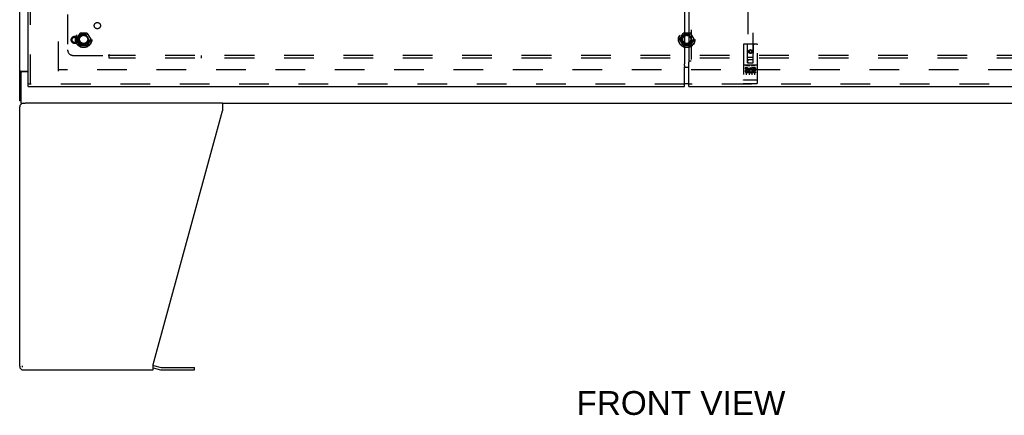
# Model space of a CAD drawing. Header units: inches. Extents: x 0 to 243, y 0 to 157.
# Tile 3 of 28: x 49 to 93, y 35 to 53. Entities that reach past the tile are written whole.
import ezdxf

# ---------------------------------------------------------------- set-up
doc = ezdxf.new("R2010")
doc.units = ezdxf.units.IN
doc.header["$LTSCALE"] = 13.357143
doc.header["$MEASUREMENT"] = 0
doc.linetypes.add('HIDDEN', pattern=[0.2, 0.1, -0.1])
doc.layers.get('0').update_dxf_attribs({"linetype": 'CONTINUOUS'})
for name, color, linetype in [('DEFAULT_2', 8, 'HIDDEN'), ('DIMENSIONS', 7, 'CONTINUOUS'), ('MASTER_DOOR_ASSEMBLY', 7, 'CONTINUOUS'), ('SLAVE_DOOR_ASSEMBLY', 7, 'CONTINUOUS'), ('SUBPANEL', 7, 'CONTINUOUS')]:
    doc.layers.add(name, color=color, linetype=linetype)
doc.styles.get("Standard").update_dxf_attribs({"font": 'arial.ttf'})

msp = doc.modelspace()

# ---------------------------------------------------------------- linework, layer by layer
at = {"color": 3, "linetype": 'Continuous'}
for p, q in [((48.625, 48.983), (48.625, 120.775)), ((48.65, 50.317), (48.644, 50.314)), ((48.665, 50.327), (49, 50.327)), ((48.625, 37.045), (48.625, 48.712)), ((57.748, 48.879), (48.867, 48.879)), ((57.748, 48.879), (57.748, 48.538)), ((54.625, 37.127), (57.748, 48.538)), ((48.791, 36.879), (54.625, 36.879)), ((54.625, 36.879), (54.625, 37.127)), ((54.642, 37.081), (54.991, 36.987)), ((55.007, 36.985), (56.493, 36.985))]:
    msp.add_line(p, q, dxfattribs=at)
at = {"color": 7, "linetype": 'Continuous'}
for p, q in [((48.729, 50.296), (48.625, 50.296)), ((48.677, 50.235), (48.677, 48.879)), ((48.739, 50.31), (48.736, 50.307)), ((49, 50.295), (48.737, 50.295)), ((48.677, 48.983), (48.625, 48.983)), ((48.677, 48.879), (48.867, 48.879)), ((57.748, 48.879), (99.501, 48.879)), ((48.751, 36.997), (48.751, 37.071)), ((54.625, 36.978), (54.964, 36.887)), ((55.007, 36.881), (56.493, 36.881)), ((56.493, 36.881), (56.493, 36.985))]:
    msp.add_line(p, q, dxfattribs=at)
at = {"color": 3, "linetype": 'Continuous'}
for points in [[(48.644, 50.314), (48.642, 50.313), (48.641, 50.312), (48.639, 50.312), (48.638, 50.311), (48.637, 50.31), (48.635, 50.309), (48.634, 50.309), (48.633, 50.308), (48.632, 50.307), (48.632, 50.307), (48.631, 50.306), (48.63, 50.306), (48.629, 50.305), (48.629, 50.304), (48.628, 50.304), (48.628, 50.303), (48.627, 50.303), (48.627, 50.302), (48.627, 50.302), (48.626, 50.301), (48.626, 50.301), (48.626, 50.3), (48.626, 50.3), (48.625, 50.299), (48.625, 50.299), (48.625, 50.298), (48.625, 50.298), (48.625, 50.297), (48.625, 50.297), (48.625, 50.297), (48.625, 50.296)], [(48.665, 50.327), (48.665, 50.326), (48.664, 50.326), (48.664, 50.325), (48.663, 50.325), (48.662, 50.324), (48.661, 50.323), (48.661, 50.323), (48.66, 50.322), (48.659, 50.322), (48.657, 50.321), (48.656, 50.32), (48.655, 50.32), (48.653, 50.319), (48.652, 50.318), (48.65, 50.317)]]:
    msp.add_lwpolyline(points, dxfattribs=at)
at = {"color": 7, "linetype": 'Continuous'}
for points in [[(48.736, 50.307), (48.736, 50.307), (48.735, 50.306), (48.734, 50.305), (48.733, 50.305), (48.733, 50.304), (48.732, 50.303), (48.731, 50.303), (48.731, 50.302), (48.731, 50.301), (48.73, 50.301), (48.73, 50.3), (48.73, 50.3), (48.729, 50.299), (48.729, 50.299), (48.729, 50.298), (48.729, 50.298), (48.729, 50.297), (48.729, 50.297), (48.729, 50.296), (48.729, 50.296)], [(48.747, 50.327), (48.747, 50.326), (48.747, 50.326), (48.747, 50.325), (48.747, 50.325), (48.747, 50.324), (48.747, 50.324), (48.747, 50.323), (48.747, 50.323), (48.747, 50.322), (48.747, 50.322), (48.747, 50.321), (48.747, 50.321), (48.747, 50.32), (48.747, 50.32), (48.747, 50.319), (48.747, 50.319), (48.746, 50.318), (48.746, 50.318), (48.746, 50.317), (48.745, 50.317), (48.745, 50.316), (48.745, 50.315), (48.744, 50.315), (48.744, 50.314), (48.743, 50.314), (48.743, 50.313), (48.742, 50.312), (48.741, 50.312), (48.741, 50.311), (48.74, 50.31), (48.739, 50.31)]]:
    msp.add_lwpolyline(points, dxfattribs=at)
for centre, radius, start, end in [((48.737, 50.235), 0.06, 90, 180), ((55.007, 37.048), 0.167, 255, 270)]:
    msp.add_arc(centre, radius, start, end, dxfattribs=at)
at = {"color": 3, "linetype": 'Continuous'}
for centre, radius, start, end in [((48.791, 48.712), 0.167, 90, 180), ((48.791, 37.045), 0.167, 180, 270), ((54.599, 36.92), 0.167, 75, 81.039), ((55.007, 37.048), 0.0625, 255, 270)]:
    msp.add_arc(centre, radius, start, end, dxfattribs=at)
at = {"layer": 'DEFAULT_2', "color": 8, "linetype": 'HIDDEN'}
for p, q in [((50.375, 50.327), (50.375, 119.431)), ((51.182, 51.759), (51.337, 52.026)), ((51.654, 52.031), (51.345, 52.031)), ((51.663, 52.026), (51.817, 51.759)), ((78.307, 51.759), (78.462, 52.026)), ((78.779, 52.031), (78.47, 52.031)), ((78.788, 52.026), (78.942, 51.759)), ((51.337, 51.481), (51.182, 51.749)), ((51.654, 51.476), (51.345, 51.476)), ((51.817, 51.749), (51.663, 51.481)), ((78.462, 51.481), (78.307, 51.749)), ((78.779, 51.476), (78.47, 51.476)), ((78.942, 51.749), (78.788, 51.481)), ((106.875, 50.379), (50.375, 50.379))]:
    msp.add_line(p, q, dxfattribs=at)
for centre, radius in [((51.5, 51.754), 0.372), ((51.5, 51.754), 0.356), ((51.5, 51.754), 0.204), ((51.5, 51.754), 0.183), ((78.625, 51.754), 0.372), ((78.625, 51.754), 0.356), ((78.625, 51.754), 0.204), ((78.625, 51.754), 0.183)]:
    msp.add_circle(centre, radius, dxfattribs=at)
for centre, start, end in [((51.345, 52.021), 90.0113, 149.988), ((51.654, 52.021), 30.0108, 89.9876), ((78.47, 52.021), 90.0113, 149.988), ((78.779, 52.021), 30.0108, 89.9876), ((51.191, 51.754), 150.0117, 209.9873), ((51.345, 51.486), 210.0108, 269.9876), ((51.654, 51.486), 270.0113, 329.988), ((51.809, 51.754), 330.0117, 29.9873), ((78.316, 51.754), 150.0117, 209.9873), ((78.47, 51.486), 210.0108, 269.9876), ((78.779, 51.486), 270.0113, 329.988), ((78.934, 51.754), 330.0117, 29.9873)]:
    msp.add_arc(centre, 0.01, start, end, dxfattribs=at)
at = {"layer": 'MASTER_DOOR_ASSEMBLY', "color": 3, "linetype": 'Continuous'}
for p, q in [((78.718, 118.97), (78.718, 50.788)), ((78.718, 50.788), (78.725, 50.788)), ((78.718, 49.629), (78.718, 50.729)), ((78.718, 49.629), (108.25, 49.629))]:
    msp.add_line(p, q, dxfattribs=at)
at = {"layer": 'MASTER_DOOR_ASSEMBLY', "color": 8, "linetype": 'HIDDEN'}
for p, q in [((78.822, 118.97), (78.822, 50.788)), ((81.365, 82.708), (81.365, 50.706)), ((81.615, 50.706), (81.615, 82.708)), ((81.177, 51.516), (81.177, 49.791)), ((81.772, 51.546), (81.207, 51.546)), ((81.363, 50.706), (81.36, 51.516)), ((81.616, 50.706), (81.62, 51.516)), ((81.802, 49.791), (81.802, 51.516)), ((81.362, 50.956), (81.618, 50.956)), ((81.49, 51.279), (81.427, 51.243)), ((81.427, 51.243), (81.437, 51.237)), ((81.427, 51.243), (81.427, 51.171)), ((81.427, 51.171), (81.437, 51.176)), ((81.427, 51.171), (81.49, 51.135)), ((81.49, 51.267), (81.437, 51.237)), ((81.437, 51.237), (81.437, 51.176)), ((81.437, 51.176), (81.49, 51.146)), ((81.552, 51.243), (81.49, 51.279)), ((81.49, 51.279), (81.49, 51.267)), ((81.542, 51.237), (81.49, 51.267)), ((81.49, 51.146), (81.542, 51.176)), ((81.49, 51.135), (81.552, 51.171)), ((81.49, 51.135), (81.49, 51.146)), ((81.552, 51.243), (81.542, 51.237)), ((81.542, 51.176), (81.542, 51.237)), ((81.552, 51.171), (81.542, 51.176)), ((81.552, 51.171), (81.552, 51.243)), ((78.725, 50.788), (78.826, 50.788)), ((81.772, 50.589), (81.207, 50.589)), ((81.279, 50.573), (81.451, 50.573)), ((81.363, 50.706), (81.385, 50.706)), ((81.385, 50.706), (81.595, 50.706)), ((81.575, 50.831), (81.405, 50.831)), ((81.529, 50.573), (81.701, 50.573)), ((81.595, 50.706), (81.616, 50.706)), ((81.346, 50.467), (81.253, 50.467)), ((81.253, 50.467), (81.253, 50.425)), ((81.346, 50.425), (81.253, 50.425)), ((81.302, 50.459), (81.302, 50.153)), ((81.349, 50.381), (81.303, 50.381)), ((81.346, 50.34), (81.317, 50.34)), ((81.409, 50.297), (81.317, 50.297)), ((81.409, 50.254), (81.317, 50.254)), ((81.409, 50.297), (81.409, 50.254)), ((81.427, 50.459), (81.427, 50.153)), ((81.541, 50.302), (81.558, 50.263)), ((81.552, 50.459), (81.552, 50.153)), ((81.566, 50.432), (81.553, 50.413)), ((81.562, 50.457), (81.566, 50.455)), ((81.722, 50.467), (81.566, 50.467)), ((81.566, 50.467), (81.566, 50.455)), ((81.566, 50.432), (81.566, 50.254)), ((81.722, 50.254), (81.566, 50.254)), ((81.722, 50.425), (81.608, 50.425)), ((81.608, 50.425), (81.608, 50.381)), ((81.7, 50.381), (81.608, 50.381)), ((81.7, 50.339), (81.608, 50.339)), ((81.608, 50.339), (81.608, 50.297)), ((81.722, 50.297), (81.608, 50.297)), ((81.677, 50.459), (81.677, 50.153)), ((81.7, 50.381), (81.7, 50.339)), ((81.722, 50.467), (81.722, 50.425)), ((81.722, 50.297), (81.722, 50.254)), ((108.25, 49.733), (78.718, 49.733)), ((81.195, 49.92), (81.194, 49.92)), ((81.196, 49.92), (81.195, 49.92)), ((81.197, 49.92), (81.196, 49.92)), ((81.198, 49.92), (81.197, 49.92)), ((81.199, 49.92), (81.198, 49.92)), ((81.198, 49.92), (81.198, 49.92)), ((81.2, 49.92), (81.199, 49.92)), ((81.201, 49.92), (81.2, 49.92)), ((81.202, 49.92), (81.201, 49.92)), ((81.202, 49.919), (81.202, 49.92)), ((81.203, 49.919), (81.202, 49.919)), ((81.204, 49.919), (81.203, 49.919)), ((81.205, 49.919), (81.204, 49.919)), ((81.206, 49.919), (81.205, 49.919)), ((81.207, 49.919), (81.206, 49.919)), ((81.773, 49.919), (81.207, 49.919)), ((81.207, 49.919), (81.207, 49.919)), ((81.772, 49.761), (81.207, 49.761)), ((81.773, 49.919), (81.774, 49.919)), ((81.774, 49.919), (81.775, 49.919)), ((81.775, 49.919), (81.776, 49.919)), ((81.775, 49.919), (81.775, 49.919)), ((81.776, 49.919), (81.777, 49.919)), ((81.777, 49.919), (81.778, 49.919)), ((81.778, 49.919), (81.779, 49.92)), ((81.779, 49.92), (81.78, 49.92)), ((81.78, 49.92), (81.781, 49.92)), ((81.78, 49.92), (81.78, 49.92)), ((81.781, 49.92), (81.782, 49.92)), ((81.782, 49.92), (81.783, 49.92)), ((81.783, 49.92), (81.784, 49.92)), ((81.784, 49.92), (81.785, 49.92)), ((81.784, 49.92), (81.784, 49.92)), ((81.785, 49.92), (81.786, 49.92)), ((81.786, 49.92), (81.787, 49.92))]:
    msp.add_line(p, q, dxfattribs=at)
at = {"layer": 'MASTER_DOOR_ASSEMBLY', "color": 7, "linetype": 'Continuous'}
for p, q in [((78.628, 50.499), (78.718, 50.499)), ((78.718, 49.759), (78.628, 49.759))]:
    msp.add_line(p, q, dxfattribs=at)
at = {"layer": 'MASTER_DOOR_ASSEMBLY', "color": 3, "linetype": 'Continuous'}
for points in [[(78.731, 50.777), (78.73, 50.775), (78.73, 50.775), (78.729, 50.774), (78.729, 50.773), (78.728, 50.771), (78.727, 50.77), (78.727, 50.768), (78.726, 50.766), (78.725, 50.764), (78.724, 50.762), (78.724, 50.759), (78.723, 50.757), (78.722, 50.754), (78.722, 50.751), (78.721, 50.748), (78.721, 50.745), (78.72, 50.741), (78.72, 50.738), (78.719, 50.734), (78.718, 50.729)], [(78.725, 50.788), (78.727, 50.786), (78.728, 50.784)], [(78.728, 50.784), (78.73, 50.781), (78.731, 50.78), (78.731, 50.779), (78.732, 50.779), (78.732, 50.778), (78.732, 50.778), (78.731, 50.777), (78.731, 50.777)]]:
    msp.add_lwpolyline(points, dxfattribs=at)
at = {"layer": 'MASTER_DOOR_ASSEMBLY', "color": 8, "linetype": 'HIDDEN'}
for points in [[(81.272, 50.572), (81.273, 50.572), (81.273, 50.572), (81.273, 50.572), (81.273, 50.572), (81.273, 50.572), (81.273, 50.572), (81.273, 50.572), (81.273, 50.573), (81.273, 50.573), (81.273, 50.573), (81.274, 50.573), (81.274, 50.573), (81.274, 50.573), (81.274, 50.573), (81.274, 50.573), (81.274, 50.573), (81.274, 50.573), (81.274, 50.573), (81.274, 50.573), (81.275, 50.573), (81.275, 50.573), (81.275, 50.573), (81.275, 50.573), (81.275, 50.573), (81.275, 50.573), (81.275, 50.573), (81.276, 50.573), (81.276, 50.573), (81.276, 50.573), (81.276, 50.573), (81.276, 50.573), (81.276, 50.573), (81.277, 50.573), (81.277, 50.573), (81.277, 50.573), (81.277, 50.573), (81.277, 50.573), (81.277, 50.573), (81.278, 50.573), (81.278, 50.573), (81.278, 50.573), (81.278, 50.573), (81.278, 50.573), (81.279, 50.573), (81.279, 50.573)], [(81.451, 50.573), (81.451, 50.573), (81.451, 50.573), (81.451, 50.573), (81.452, 50.573), (81.452, 50.573), (81.452, 50.573), (81.452, 50.573), (81.452, 50.573), (81.453, 50.573), (81.453, 50.573), (81.453, 50.573), (81.453, 50.573), (81.453, 50.573), (81.454, 50.573), (81.454, 50.573), (81.454, 50.573), (81.454, 50.573), (81.454, 50.573), (81.454, 50.573), (81.454, 50.573), (81.455, 50.573), (81.455, 50.573), (81.455, 50.573), (81.455, 50.573), (81.455, 50.573), (81.455, 50.573), (81.455, 50.573), (81.456, 50.573), (81.456, 50.573), (81.456, 50.573), (81.456, 50.573), (81.456, 50.573), (81.456, 50.573), (81.456, 50.573), (81.456, 50.573), (81.456, 50.573), (81.457, 50.573), (81.457, 50.573), (81.457, 50.572), (81.457, 50.572), (81.457, 50.572), (81.457, 50.572), (81.457, 50.572), (81.457, 50.572), (81.457, 50.572), (81.457, 50.572)], [(81.522, 50.572), (81.523, 50.572), (81.523, 50.572), (81.523, 50.572), (81.523, 50.572), (81.523, 50.572), (81.523, 50.572), (81.523, 50.572), (81.523, 50.573), (81.523, 50.573), (81.523, 50.573), (81.524, 50.573), (81.524, 50.573), (81.524, 50.573), (81.524, 50.573), (81.524, 50.573), (81.524, 50.573), (81.524, 50.573), (81.524, 50.573), (81.524, 50.573), (81.525, 50.573), (81.525, 50.573), (81.525, 50.573), (81.525, 50.573), (81.525, 50.573), (81.525, 50.573), (81.525, 50.573), (81.526, 50.573), (81.526, 50.573), (81.526, 50.573), (81.526, 50.573), (81.526, 50.573), (81.526, 50.573), (81.527, 50.573), (81.527, 50.573), (81.527, 50.573), (81.527, 50.573), (81.527, 50.573), (81.527, 50.573), (81.528, 50.573), (81.528, 50.573), (81.528, 50.573), (81.528, 50.573), (81.528, 50.573), (81.529, 50.573), (81.529, 50.573)], [(81.701, 50.573), (81.701, 50.573), (81.701, 50.573), (81.701, 50.573), (81.702, 50.573), (81.702, 50.573), (81.702, 50.573), (81.702, 50.573), (81.702, 50.573), (81.703, 50.573), (81.703, 50.573), (81.703, 50.573), (81.703, 50.573), (81.703, 50.573), (81.704, 50.573), (81.704, 50.573), (81.704, 50.573), (81.704, 50.573), (81.704, 50.573), (81.704, 50.573), (81.704, 50.573), (81.705, 50.573), (81.705, 50.573), (81.705, 50.573), (81.705, 50.573), (81.705, 50.573), (81.705, 50.573), (81.705, 50.573), (81.706, 50.573), (81.706, 50.573), (81.706, 50.573), (81.706, 50.573), (81.706, 50.573), (81.706, 50.573), (81.706, 50.573), (81.706, 50.573), (81.706, 50.573), (81.707, 50.573), (81.707, 50.573), (81.707, 50.572), (81.707, 50.572), (81.707, 50.572), (81.707, 50.572), (81.707, 50.572), (81.707, 50.572), (81.707, 50.572), (81.707, 50.572)], [(81.194, 49.92), (81.194, 49.92), (81.193, 49.92), (81.193, 49.92), (81.193, 49.92), (81.192, 49.92), (81.192, 49.92), (81.191, 49.921), (81.191, 49.921), (81.191, 49.921), (81.19, 49.921), (81.19, 49.921), (81.19, 49.921), (81.189, 49.921), (81.189, 49.921), (81.189, 49.921), (81.188, 49.921), (81.188, 49.921), (81.188, 49.921), (81.187, 49.921), (81.187, 49.921), (81.187, 49.921), (81.187, 49.921), (81.186, 49.922), (81.186, 49.922), (81.186, 49.922), (81.185, 49.922), (81.185, 49.922), (81.185, 49.922), (81.185, 49.922), (81.184, 49.922), (81.184, 49.922), (81.184, 49.922), (81.183, 49.922), (81.183, 49.922), (81.183, 49.923), (81.183, 49.923), (81.183, 49.923), (81.182, 49.923), (81.182, 49.923), (81.182, 49.923), (81.182, 49.923), (81.181, 49.923), (81.181, 49.923), (81.181, 49.923), (81.181, 49.923), (81.181, 49.923), (81.18, 49.924), (81.18, 49.924), (81.18, 49.924), (81.18, 49.924), (81.18, 49.924), (81.18, 49.924), (81.179, 49.924), (81.179, 49.924), (81.179, 49.924), (81.179, 49.924), (81.179, 49.925), (81.179, 49.925), (81.179, 49.925), (81.179, 49.925), (81.178, 49.925), (81.178, 49.925), (81.178, 49.925), (81.178, 49.925), (81.178, 49.925), (81.178, 49.925), (81.178, 49.926), (81.178, 49.926), (81.178, 49.926), (81.178, 49.926), (81.178, 49.926), (81.178, 49.926), (81.178, 49.926), (81.178, 49.926), (81.177, 49.926), (81.177, 49.926), (81.177, 49.927), (81.177, 49.927), (81.177, 49.927)], [(81.787, 49.92), (81.787, 49.92), (81.787, 49.92), (81.788, 49.92), (81.788, 49.92), (81.788, 49.921), (81.789, 49.921), (81.789, 49.921), (81.789, 49.921), (81.79, 49.921), (81.79, 49.921), (81.79, 49.921), (81.791, 49.921), (81.791, 49.921), (81.791, 49.921), (81.792, 49.921), (81.792, 49.921), (81.792, 49.921), (81.793, 49.921), (81.793, 49.921), (81.793, 49.921), (81.794, 49.922), (81.794, 49.922), (81.794, 49.922), (81.795, 49.922), (81.795, 49.922), (81.795, 49.922), (81.795, 49.922), (81.796, 49.922), (81.796, 49.922), (81.796, 49.922), (81.796, 49.922), (81.797, 49.922), (81.797, 49.923), (81.797, 49.923), (81.797, 49.923), (81.798, 49.923), (81.798, 49.923), (81.798, 49.923), (81.798, 49.923), (81.798, 49.923), (81.799, 49.923), (81.799, 49.923), (81.799, 49.923), (81.799, 49.923), (81.799, 49.924), (81.8, 49.924), (81.8, 49.924), (81.8, 49.924), (81.8, 49.924), (81.8, 49.924), (81.8, 49.924), (81.801, 49.924), (81.801, 49.924), (81.801, 49.924), (81.801, 49.925), (81.801, 49.925), (81.801, 49.925), (81.801, 49.925), (81.801, 49.925), (81.802, 49.925), (81.802, 49.925), (81.802, 49.925), (81.802, 49.925), (81.802, 49.925), (81.802, 49.926), (81.802, 49.926), (81.802, 49.926), (81.802, 49.926), (81.802, 49.926), (81.802, 49.926), (81.802, 49.926), (81.802, 49.926), (81.802, 49.926), (81.802, 49.926), (81.802, 49.927), (81.802, 49.927), (81.802, 49.927)]]:
    msp.add_lwpolyline(points, dxfattribs=at)
for radius in [0.085, 0.0845]:
    msp.add_circle((81.49, 51.206), radius, dxfattribs=at)
for centre, radius, start, end in [((81.207, 51.516), 0.03, 90, 180), ((81.33, 51.516), 0.03, 0, 90), ((81.65, 51.516), 0.03, 90, 180), ((81.772, 51.516), 0.03, 0, 90), ((81.207, 50.619), 0.03, 180, 270), ((81.405, 50.791), 0.04, 90, 180), ((81.405, 50.746), 0.04, 180, 270), ((81.575, 50.791), 0.04, 0, 90), ((81.575, 50.746), 0.04, 270, 360), ((81.772, 50.619), 0.03, 270, 360), ((81.317, 50.319), 0.0644, 102.2995, 270.0775), ((81.317, 50.319), 0.0219, 89.9011, 270), ((81.346, 50.404), 0.0635, 270, 90), ((81.346, 50.403), 0.0219, 280.307, 90), ((81.516, 50.361), 0.107, 64.2636, 293.4027), ((81.516, 50.361), 0.0639, 54.8895, 293.4026), ((81.207, 49.791), 0.03, 180, 270), ((81.772, 49.791), 0.03, 270, 360)]:
    msp.add_arc(centre, radius, start, end, dxfattribs=at)
at = {"layer": 'SLAVE_DOOR_ASSEMBLY', "color": 3, "linetype": 'Continuous'}
for p, q in [((78.531, 119.104), (78.531, 50.653)), ((49, 49.733), (49, 54.129)), ((78.531, 49.629), (78.531, 50.519)), ((49, 49.629), (78.531, 49.629))]:
    msp.add_line(p, q, dxfattribs=at)
at = {"layer": 'SLAVE_DOOR_ASSEMBLY', "color": 8, "linetype": 'HIDDEN'}
for p, q in [((49.104, 49.733), (49.104, 54.284)), ((78.531, 49.733), (49, 49.733))]:
    msp.add_line(p, q, dxfattribs=at)
at = {"layer": 'SLAVE_DOOR_ASSEMBLY', "color": 7, "linetype": 'Continuous'}
for p, q in [((78.531, 50.499), (78.718, 50.499)), ((49, 49.629), (49, 49.733)), ((78.718, 49.759), (78.531, 49.759))]:
    msp.add_line(p, q, dxfattribs=at)
at = {"layer": 'SLAVE_DOOR_ASSEMBLY', "color": 3, "linetype": 'Continuous'}
for points in [[(78.519, 50.571), (78.519, 50.57), (78.518, 50.569), (78.518, 50.569), (78.518, 50.568), (78.518, 50.568), (78.518, 50.567), (78.518, 50.567), (78.519, 50.566), (78.519, 50.565), (78.52, 50.565), (78.52, 50.563), (78.521, 50.562), (78.522, 50.561), (78.522, 50.559), (78.523, 50.557), (78.524, 50.555), (78.525, 50.553), (78.525, 50.55), (78.526, 50.547), (78.527, 50.544), (78.528, 50.54), (78.528, 50.536), (78.529, 50.532), (78.53, 50.528), (78.53, 50.524), (78.531, 50.519)], [(78.524, 50.577), (78.523, 50.575), (78.521, 50.574), (78.519, 50.571)]]:
    msp.add_lwpolyline(points, dxfattribs=at)
at = {"layer": 'SLAVE_DOOR_ASSEMBLY', "color": 7, "linetype": 'Continuous'}
msp.add_lwpolyline([(78.524, 50.577), (78.526, 50.59), (78.528, 50.603), (78.529, 50.615), (78.53, 50.628), (78.531, 50.64), (78.531, 50.653)], dxfattribs=at)
at = {"layer": 'SLAVE_DOOR_ASSEMBLY', "color": 8, "linetype": 'HIDDEN'}
for radius in [0.164, 0.124]:
    msp.add_circle((51.104, 51.733), radius, dxfattribs=at)
at = {"layer": 'SUBPANEL', "color": 8, "linetype": 'HIDDEN'}
for p, q in [((50.781, 52.874), (50.781, 51.285)), ((51.031, 51.035), (52.621, 51.035)), ((52.656, 50.996), (52.656, 51.076)), ((104.593, 51.035), (52.656, 51.035)), ((52.656, 50.91), (52.656, 50.996)), ((56.781, 51.035), (56.781, 50.91)), ((104.593, 50.91), (52.656, 50.91))]:
    msp.add_line(p, q, dxfattribs=at)
for points in [[(52.631, 51.05), (52.629, 51.047), (52.628, 51.045), (52.626, 51.043), (52.625, 51.04), (52.623, 51.038), (52.622, 51.037), (52.621, 51.035)], [(52.639, 51.016), (52.632, 51.023), (52.631, 51.024), (52.629, 51.026), (52.627, 51.028), (52.625, 51.03), (52.624, 51.032), (52.622, 51.033), (52.621, 51.035)], [(52.656, 51.076), (52.654, 51.075), (52.652, 51.074), (52.651, 51.073), (52.649, 51.072), (52.648, 51.071), (52.646, 51.07), (52.645, 51.069), (52.643, 51.067), (52.642, 51.066), (52.64, 51.064), (52.639, 51.062), (52.638, 51.06), (52.636, 51.058), (52.635, 51.056), (52.634, 51.054), (52.631, 51.05)], [(52.656, 50.996), (52.654, 50.999), (52.653, 51.001), (52.651, 51.003), (52.65, 51.005), (52.648, 51.006), (52.646, 51.008), (52.645, 51.01), (52.643, 51.012), (52.642, 51.013), (52.64, 51.015), (52.639, 51.016)]]:
    msp.add_lwpolyline(points, dxfattribs=at)
for centre, radius in [((52.118, 52.372), 0.141), ((51.5, 51.754), 0.25), ((78.625, 51.754), 0.25)]:
    msp.add_circle(centre, radius, dxfattribs=at)
msp.add_arc((51.031, 51.285), 0.25, 180, 270, dxfattribs=at)

# ---------------------------------------------------------------- texts
at = {"layer": 'DIMENSIONS', "color": 2, "linetype": 'Continuous', "insert": (78.364, 35.928), "char_height": 1.0714, "width": 9.376, "attachment_point": 2, "line_spacing_factor": 0.9}
msp.add_mtext('FRONT VIEW', dxfattribs=at)

doc.saveas('drawing.dxf')
